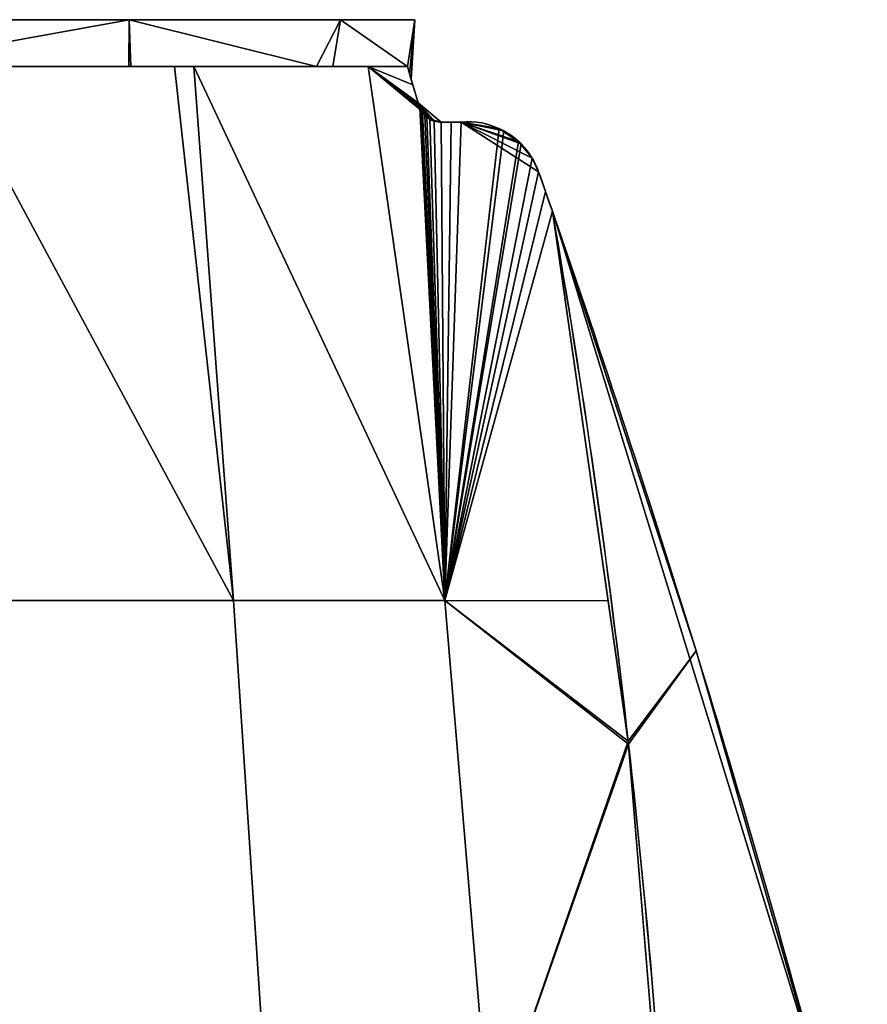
# Model space of a CAD drawing. Extents: x -18 to 409, y -107 to 420.
# Tile 16 of 16: x 267 to 372, y 298 to 420. Entities that reach past the tile are written whole.
import ezdxf

# ---------------------------------------------------------------- set-up
doc = ezdxf.new("R2010")
doc.units = 0
doc.header["$MEASUREMENT"] = 0
doc.layers.add('1', color=7, linetype='Continuous')

# ---------------------------------------------------------------- blocks, each defined once
blk = doc.blocks.new('UG_SURFACE_025')
at = {"layer": '1', "color": 253, "linetype": 'Continuous'}
for points in [[(326.623231, 406.230271, -51.615238), (321.323991, 407.317579, -58.990728), (321.323991, 407.317579)], [(330.930442, 401.165217, -46.579741), (330.136657, 402.857602, -47.24367), (321.323991, 407.317579)], [(328.755975, 404.631466, 48.829433), (330.142796, 402.84732, 47.237433), (321.323991, 407.317579)], [(326.040834, 406.521499, 52.406657), (328.755975, 404.631466, 48.829433), (321.323991, 407.317579)], [(321.323991, 407.317579), (321.323991, 407.317579, 58.990728), (326.040834, 406.521499, 52.406657)], [(330.930442, 401.165217, 46.579741), (330.930442, 401.165217), (321.323991, 407.317579)], [(321.323991, 407.317579), (330.142796, 402.84732, 47.237433), (330.930442, 401.165217, 46.579741)], [(321.323991, 407.317579), (330.930442, 401.165217), (330.930442, 401.165217, -46.579741)], [(321.323991, 407.317579), (330.136657, 402.857602, -47.24367), (328.450233, 404.924899, -49.212545)], [(321.323991, 407.317579), (328.450233, 404.924899, -49.212545), (326.623231, 406.230271, -51.615238)]]:
    blk.add_3dface(points, dxfattribs=at)
blk = doc.blocks.new('UG_SURFACE_026')
at = {"layer": '1', "color": 253, "linetype": 'Continuous'}
for points in [[(248.224884, 414.204508, -108.350702), (241.00554, 419.999987, -111.62246), (280.202121, 419.999987, -85.432135)], [(280.202121, 419.999987, 85.432135), (241.00554, 419.999987, 111.62246), (248.224884, 414.204508, 108.350702)], [(248.224884, 414.204508, 108.350702), (280.171186, 414.204508, 85.389063), (280.202121, 419.999987, 85.432135)], [(280.202121, 419.999987, -85.432135), (280.171186, 414.204508, -85.389063), (248.224884, 414.204508, -108.350702)], [(280.432194, 414.204508, -85.201442), (280.171186, 414.204508, -85.389063), (280.202121, 419.999987, -85.432135)], [(280.202121, 419.999987, 85.432135), (280.171186, 414.204508, 85.389063), (280.432194, 414.204508, 85.201442)], [(303.407431, 414.204508, -52.869745), (280.432194, 414.204508, -85.201442), (280.202121, 419.999987, -85.432135)], [(280.202121, 419.999987, -85.432135), (306.392461, 419.999987, -46.235539), (303.407431, 414.204508, -52.869745)], [(303.407431, 414.204508, 52.869745), (306.392461, 419.999987, 46.235539), (280.202121, 419.999987, 85.432135)], [(280.202121, 419.999987, 85.432135), (280.432194, 414.204508, 85.201442), (303.407431, 414.204508, 52.869745)], [(303.407431, 414.204508, 52.869745), (305.455208, 414.204508, 45.957856), (306.392461, 419.999987, 46.235539)], [(306.392461, 419.999987, -46.235539), (305.455208, 414.204508, -45.957856), (303.407431, 414.204508, -52.869745)], [(314.674437, 414.204508, -14.840099), (305.455208, 414.204508, -45.957856), (306.392461, 419.999987, -46.235539)], [(306.392461, 419.999987, 46.235539), (305.455208, 414.204508, 45.957856), (314.674437, 414.204508, 14.840099)], [(306.392461, 419.999987, -46.235539), (315.589279, 419.999987), (314.674437, 414.204508, -14.840099)], [(314.674437, 414.204508, 14.840099), (315.589279, 419.999987), (306.392461, 419.999987, 46.235539)], [(314.674437, 414.204508, 14.840099), (314.949006, 413.27107, -0.011822), (315.589279, 419.999987)], [(315.141022, 412.618279, -10.398004), (314.674437, 414.204508, -14.840099), (315.589279, 419.999987)], [(315.589279, 419.999987), (314.949006, 413.27107, -0.011822), (315.141022, 412.618279, -10.398004)]]:
    blk.add_3dface(points, dxfattribs=at)
blk = doc.blocks.new('UG_SURFACE_034')
at = {"layer": '1', "color": 253, "linetype": 'Continuous'}
for points in [[(342.025816, 330.696225, -50.935514), (332.63123, 396.292746, -45.602784), (350.430012, 341.881156, -55.706065)], [(347.495526, 264.514327, -54.040335), (342.025816, 330.696225, -50.935514), (350.430012, 341.881156, -55.706065), (366.251826, 286.862165, -64.687163)], [(366.251826, 286.862165, -64.687163), (369.069606, 267.537564, -66.286646), (360.461444, 256.794989, -61.400302), (347.495526, 264.514327, -54.040335)], [(369.069606, 267.537564, -66.286646), (371.487707, 248.158857, -67.659251), (360.461444, 256.794989, -61.400302)]]:
    blk.add_3dface(points, dxfattribs=at)
blk = doc.blocks.new('UG_SURFACE_035')
at = {"layer": '1', "color": 253, "linetype": 'Continuous'}
for points in [[(256.494075, 414.204508, -109.269977), (221.287519, 414.204508, -119.822644), (210.256562, 414.204508, -119.822644), (248.224884, 414.204508, -108.350702)], [(288.219482, 414.204508, -90.713024), (256.494075, 414.204508, -109.269977), (248.224884, 414.204508, -108.350702), (280.432194, 414.204508, -85.201442)], [(280.432194, 414.204508, -85.201442), (303.407431, 414.204508, -52.869745), (314.674437, 414.204508, -65.198384), (288.219482, 414.204508, -90.713024)], [(303.407431, 414.204508, -52.869745), (314.674437, 414.204508, -14.840099), (314.674437, 414.204508, -65.198384)]]:
    blk.add_3dface(points, dxfattribs=at)
blk = doc.blocks.new('UG_SURFACE_038')
at = {"layer": '1', "color": 253, "linetype": 'Continuous'}
for points in [[(318.867952, 407.317579, 62.290054), (318.867952, 407.317579), (316.003352, 409.686655)], [(316.205174, 409.044445, -65.08711), (316.003352, 409.686655, -65.118127), (316.003352, 409.686655)], [(318.867952, 407.317579, -62.290054), (317.992896, 407.451957, -63.376665), (316.003352, 409.686655)], [(316.003352, 409.686655), (318.867952, 407.317579), (318.867952, 407.317579, -62.290054)], [(316.003352, 409.686655), (317.992896, 407.451957, -63.376665), (317.076415, 407.932729, -64.376898)], [(316.003352, 409.686655), (317.076415, 407.932729, -64.376898), (316.52686, 408.4948, -64.87409)], [(316.003352, 409.686655), (316.52686, 408.4948, -64.87409), (316.205174, 409.044445, -65.08711)], [(316.003352, 409.686655), (316.003352, 409.686655, 65.118127), (316.081434, 409.373283, 65.128408)], [(316.322953, 408.809721, 65.02074), (316.849142, 408.129245, 64.59552), (316.003352, 409.686655)], [(316.003352, 409.686655), (316.081434, 409.373283, 65.128408), (316.322953, 408.809721, 65.02074)], [(316.003352, 409.686655), (316.849142, 408.129245, 64.59552), (317.442507, 407.689661, 63.997194)], [(316.003352, 409.686655), (317.442507, 407.689661, 63.997194), (318.867952, 407.317579, 62.290054)]]:
    blk.add_3dface(points, dxfattribs=at)
blk = doc.blocks.new('UG_SURFACE_045')
at = {"layer": '1', "color": 253, "linetype": 'Continuous'}
for points in [[(257.525325, 414.204508, -108.666785), (285.81515, 414.204508, -92.119381), (293.125778, 348.112643, -102.194987)], [(293.125778, 348.112643, -102.194987), (262.524158, 348.112643, -119.882971), (257.525325, 414.204508, -108.666785)], [(293.125778, 348.112643, -102.194987), (285.81515, 414.204508, -92.119381), (288.219482, 414.204508, -90.713024)], [(288.219482, 414.204508, -90.713024), (309.797972, 414.204508, -69.901519), (319.316477, 348.112643, -78.459553)], [(319.316477, 348.112643, -78.459553), (293.125778, 348.112643, -102.194987), (288.219482, 414.204508, -90.713024)], [(316.003352, 409.686655, -65.118127), (316.205174, 409.044445, -65.08711), (309.797972, 414.204508, -69.901519)], [(315.33891, 411.945492, -65.163754), (316.003352, 409.686655, -65.118127), (309.797972, 414.204508, -69.901519)], [(309.797972, 414.204508, -69.901519), (314.674437, 414.204508, -65.198384), (315.33891, 411.945492, -65.163754)], [(319.316477, 348.112643, -78.459553), (309.797972, 414.204508, -69.901519), (316.205174, 409.044445, -65.08711)], [(316.205174, 409.044445, -65.08711), (316.52686, 408.4948, -64.87409), (319.316477, 348.112643, -78.459553)], [(319.316477, 348.112643, -78.459553), (316.52686, 408.4948, -64.87409), (317.076415, 407.932729, -64.376898)], [(319.316477, 348.112643, -78.459553), (317.076415, 407.932729, -64.376898), (317.992896, 407.451957, -63.376665)], [(319.316477, 348.112643, -78.459553), (317.992896, 407.451957, -63.376665), (318.867952, 407.317579, -62.290054)], [(319.316477, 348.112643, -78.459553), (318.867952, 407.317579, -62.290054), (320.106834, 407.317579, -60.648471)], [(319.316477, 348.112643, -78.459553), (320.106834, 407.317579, -60.648471), (321.323991, 407.317579, -58.990728)], [(319.316477, 348.112643, -78.459553), (321.323991, 407.317579, -58.990728), (326.623231, 406.230271, -51.615238)], [(326.623231, 406.230271, -51.615238), (328.450233, 404.924899, -49.212545), (319.316477, 348.112643, -78.459553)], [(319.316477, 348.112643, -78.459553), (328.450233, 404.924899, -49.212545), (330.136657, 402.857602, -47.24367)], [(330.136657, 402.857602, -47.24367), (330.930442, 401.165217, -46.579741), (319.316477, 348.112643, -78.459553)], [(330.930442, 401.165217, -46.579741), (331.783295, 398.728311, -46.098329), (319.316477, 348.112643, -78.459553)], [(319.316477, 348.112643, -78.459553), (331.783295, 398.728311, -46.098329), (332.63123, 396.292746, -45.602784)], [(332.63123, 396.292746, -45.602784), (339.541763, 348.0407, -49.525477), (319.316477, 348.112643, -78.459553)], [(262.524158, 348.112643, -119.882971), (293.125778, 348.112643, -102.194987), (297.570676, 281.339288, -108.289041), (265.586108, 281.339288, -126.776382)], [(293.125778, 348.112643, -102.194987), (319.316477, 348.112643, -78.459553), (324.944973, 281.339288, -83.480954), (297.570676, 281.339288, -108.289041)], [(319.316477, 348.112643, -78.459553), (339.541763, 348.0407, -49.525477), (342.025816, 330.696225, -50.935514)], [(324.944973, 281.339288, -83.480954), (319.316477, 348.112643, -78.459553), (342.025816, 330.696225, -50.935514)], [(342.025816, 330.696225, -50.935514), (346.108347, 281.298518, -53.252932), (324.944973, 281.339288, -83.480954)]]:
    blk.add_3dface(points, dxfattribs=at)
blk = doc.blocks.new('UG_SURFACE_055')
at = {"layer": '1', "color": 253, "linetype": 'Continuous'}
for points in [[(315.33891, 411.945492, -65.163754), (314.674437, 414.204508, -65.198384), (314.674437, 414.204508, -14.840099), (315.141022, 412.618279, -10.398004)], [(315.141022, 412.618279, -10.398004), (314.674437, 414.204508, 14.840099), (314.674437, 414.204508, 65.198384), (315.33891, 411.945492, 65.163754)], [(315.33891, 411.945492, 65.163754), (316.003352, 409.686655, 65.118127), (315.141022, 412.618279, -10.398004)], [(315.141022, 412.618279, -10.398004), (316.003352, 409.686655, -65.118127), (315.33891, 411.945492, -65.163754)], [(316.003352, 409.686655, 65.118127), (316.003352, 409.686655, -65.118127), (315.141022, 412.618279, -10.398004)]]:
    blk.add_3dface(points, dxfattribs=at)
blk = doc.blocks.new('UG_SURFACE_160')
at = {"layer": '1', "color": 253, "linetype": 'Continuous'}
for points in [[(257.525325, 414.204508, 108.666785), (262.524158, 348.112643, 119.882971), (293.125778, 348.112643, 102.194987)], [(293.125778, 348.112643, 102.194987), (285.81515, 414.204508, 92.119381), (257.525325, 414.204508, 108.666785)], [(288.219482, 414.204508, 90.713024), (285.81515, 414.204508, 92.119381), (293.125778, 348.112643, 102.194987)], [(288.219482, 414.204508, 90.713024), (293.125778, 348.112643, 102.194987), (319.316477, 348.112643, 78.459553)], [(319.316477, 348.112643, 78.459553), (309.797972, 414.204508, 69.901519), (288.219482, 414.204508, 90.713024)], [(315.33891, 411.945492, 65.163754), (314.674437, 414.204508, 65.198384), (309.797972, 414.204508, 69.901519)], [(316.322953, 408.809721, 65.02074), (316.081434, 409.373283, 65.128408), (309.797972, 414.204508, 69.901519)], [(309.797972, 414.204508, 69.901519), (319.316477, 348.112643, 78.459553), (316.322953, 408.809721, 65.02074)], [(316.003352, 409.686655, 65.118127), (315.33891, 411.945492, 65.163754), (309.797972, 414.204508, 69.901519)], [(309.797972, 414.204508, 69.901519), (316.081434, 409.373283, 65.128408), (316.003352, 409.686655, 65.118127)], [(316.849142, 408.129245, 64.59552), (316.322953, 408.809721, 65.02074), (319.316477, 348.112643, 78.459553)], [(319.316477, 348.112643, 78.459553), (317.442507, 407.689661, 63.997194), (316.849142, 408.129245, 64.59552)], [(318.867952, 407.317579, 62.290054), (317.442507, 407.689661, 63.997194), (319.316477, 348.112643, 78.459553)], [(320.106834, 407.317579, 60.648471), (318.867952, 407.317579, 62.290054), (319.316477, 348.112643, 78.459553)], [(321.323991, 407.317579, 58.990728), (320.106834, 407.317579, 60.648471), (319.316477, 348.112643, 78.459553)], [(326.040834, 406.521499, 52.406657), (321.323991, 407.317579, 58.990728), (319.316477, 348.112643, 78.459553)], [(328.755975, 404.631466, 48.829433), (326.040834, 406.521499, 52.406657), (319.316477, 348.112643, 78.459553)], [(330.142796, 402.84732, 47.237433), (328.755975, 404.631466, 48.829433), (319.316477, 348.112643, 78.459553)], [(319.316477, 348.112643, 78.459553), (330.930442, 401.165217, 46.579741), (330.142796, 402.84732, 47.237433)], [(319.316477, 348.112643, 78.459553), (331.783295, 398.728311, 46.098329), (330.930442, 401.165217, 46.579741)], [(332.63123, 396.292746, 45.602784), (331.783295, 398.728311, 46.098329), (319.316477, 348.112643, 78.459553)], [(319.316477, 348.112643, 78.459553), (339.533776, 348.039269, 49.520943), (332.63123, 396.292746, 45.602784)], [(265.586108, 281.339288, 126.776382), (297.570676, 281.339288, 108.289041), (293.125778, 348.112643, 102.194987), (262.524158, 348.112643, 119.882971)], [(297.570676, 281.339288, 108.289041), (324.944973, 281.339288, 83.480954), (319.316477, 348.112643, 78.459553), (293.125778, 348.112643, 102.194987)], [(342.067033, 330.330223, 50.958913), (339.533776, 348.039269, 49.520943), (319.316477, 348.112643, 78.459553)], [(342.067033, 330.330223, 50.958913), (319.316477, 348.112643, 78.459553), (324.944973, 281.339288, 83.480954)], [(324.944973, 281.339288, 83.480954), (346.094906, 281.297326, 53.245295), (342.067033, 330.330223, 50.958913)]]:
    blk.add_3dface(points, dxfattribs=at)
blk = doc.blocks.new('UG_SURFACE_164')
at = {"layer": '1', "color": 253, "linetype": 'Continuous'}
for points in [[(306.392461, 419.999987, -46.235539), (241.00554, 419.999987, 111.62246), (280.202121, 419.999987, 85.432135)], [(241.00554, 419.999987, 111.62246), (306.392461, 419.999987, -46.235539), (280.202121, 419.999987, -85.432135), (241.00554, 419.999987, -111.62246)], [(280.202121, 419.999987, 85.432135), (306.392461, 419.999987, 46.235539), (315.589279, 419.999987), (306.392461, 419.999987, -46.235539)]]:
    blk.add_3dface(points, dxfattribs=at)
blk = doc.blocks.new('UG_SURFACE_169')
at = {"layer": '1', "color": 253, "linetype": 'Continuous'}
for points in [[(350.430012, 341.881156, 55.706065), (332.63123, 396.292746, 45.602784), (342.067033, 330.330223, 50.958913)], [(366.251826, 286.862165, 64.687163), (350.430012, 341.881156, 55.706065), (342.067033, 330.330223, 50.958913), (347.53409, 263.777584, 54.062232)], [(347.53409, 263.777584, 54.062232), (360.627204, 255.737901, 61.494403), (369.164258, 266.836077, 66.340357), (366.251826, 286.862165, 64.687163)], [(360.627204, 255.737901, 61.494403), (371.647418, 246.752247, 67.74991), (369.164258, 266.836077, 66.340357)]]:
    blk.add_3dface(points, dxfattribs=at)
blk = doc.blocks.new('UG_SURFACE_178')
at = {"layer": '1', "color": 253, "linetype": 'Continuous'}
for points in [[(248.224884, 414.204508, 108.350702), (210.256562, 414.204508, 119.822644), (221.287519, 414.204508, 119.822644), (256.494075, 414.204508, 109.269977)], [(280.432194, 414.204508, 85.201442), (248.224884, 414.204508, 108.350702), (256.494075, 414.204508, 109.269977), (288.219482, 414.204508, 90.713024)], [(288.219482, 414.204508, 90.713024), (314.674437, 414.204508, 65.198384), (303.407431, 414.204508, 52.869745), (280.432194, 414.204508, 85.201442)], [(314.674437, 414.204508, 65.198384), (314.674437, 414.204508, 14.840099), (303.407431, 414.204508, 52.869745)]]:
    blk.add_3dface(points, dxfattribs=at)
blk = doc.blocks.new('UG_SURFACE_196')
at = {"layer": '1', "color": 253, "linetype": 'Continuous'}
for points in [[(320.106834, 407.317579, -60.648471), (318.867952, 407.317579, -62.290054), (320.106834, 407.317579, 60.648471)], [(318.867952, 407.317579, -62.290054), (318.867952, 407.317579, 62.290054), (320.106834, 407.317579, 60.648471)], [(320.106834, 407.317579, 60.648471), (321.323991, 407.317579, 58.990728), (321.323991, 407.317579, -58.990728), (320.106834, 407.317579, -60.648471)]]:
    blk.add_3dface(points, dxfattribs=at)
blk = doc.blocks.new('UG_SURFACE_214')
at = {"layer": '1', "color": 253, "linetype": 'Continuous'}
for points in [[(331.783295, 398.728311, 46.098329), (332.63123, 396.292746, 45.602784), (330.930442, 401.165217)], [(331.783295, 398.728311, -46.098329), (330.930442, 401.165217, -46.579741), (330.930442, 401.165217)], [(330.930442, 401.165217), (332.63123, 396.292746, 45.602784), (332.63123, 396.292746, -45.602784)], [(332.63123, 396.292746, -45.602784), (331.783295, 398.728311, -46.098329), (330.930442, 401.165217)], [(330.930442, 401.165217), (330.930442, 401.165217, 46.579741), (331.783295, 398.728311, 46.098329)], [(350.430012, 341.881156, -55.706065), (332.63123, 396.292746, -45.602784), (366.251826, 286.862165)], [(350.430012, 341.881156, 55.706065), (366.251826, 286.862165), (332.63123, 396.292746, -45.602784)], [(332.63123, 396.292746, -45.602784), (332.63123, 396.292746, 45.602784), (350.430012, 341.881156, 55.706065)], [(350.430012, 341.881156, 55.706065), (366.251826, 286.862165, 64.687163), (366.251826, 286.862165)], [(366.251826, 286.862165), (366.251826, 286.862165, -64.687163), (350.430012, 341.881156, -55.706065)]]:
    blk.add_3dface(points, dxfattribs=at)

msp = doc.modelspace()

# ---------------------------------------------------------------- linework, layer by layer
at = {"layer": '1', "color": 43, "linetype": 'Continuous'}
for p, q in [((314.67, 414.2, 14.84), (314.67, 414.2, 65.2)), ((314.67, 414.2, -65.2), (314.67, 414.2, -14.84)), ((316, 409.69, -65.12), (316, 409.69, 65.12)), ((318.87, 407.32, -62.29), (318.87, 407.32, 62.29)), ((321.32, 407.32, -58.99), (321.32, 407.32, 58.99)), ((330.93, 401.17, -46.58), (330.93, 401.17, 46.58))]:
    msp.add_line(p, q, dxfattribs=at)
at = {"layer": '1', "color": 43, "linetype": 'Continuous', "extrusion": (1.034e-13, -1, 0)}
msp.add_arc((194.77, 0, -420), 120.82, -90, 90, dxfattribs=at)
at = {"layer": '1', "color": 43, "linetype": 'Continuous', "extrusion": (0, -1, 0)}
for centre, radius, start, end in [((194.77, 0, -414.2), 120.82, 277.3644, 352.9446), ((194.77, 0, -414.2), 120.82, 7.0554, 82.6356), ((194.77, -32.65, -407.32), 156.25, 35.91, 37.4183), ((194.77, 32.65, -407.32), 156.25, 322.5817, 324.09)]:
    msp.add_arc(centre, radius, start, end, dxfattribs=at)
at = {"layer": '1', "color": 43, "linetype": 'Continuous', "extrusion": (-1.033e-13, 1, 0)}
for centre, start, end in [((-194.77, 32.65, 414.2), 219.217, 260.1342), ((-194.77, -32.65, 414.2), 99.8658, 140.783)]:
    msp.add_arc(centre, 154.76, start, end, dxfattribs=at)
at = {"layer": '1', "color": 43, "linetype": 'Continuous', "extrusion": (0.493653, 0, -0.869659)}
msp.add_arc((205.78, -640.49, 124.55), 971.15, 78.68684, 86.57632, dxfattribs=at)
at = {"layer": '1', "color": 43, "linetype": 'Continuous', "extrusion": (0.493653, -1e-16, 0.869659)}
msp.add_arc((205.78, 640.49, 124.55), 971.15, 273.46722, 281.31316, dxfattribs=at)
at = {"layer": '1', "color": 43, "linetype": 'Continuous', "extrusion": (0.959357, 0.282196, -9.92e-14)}
msp.add_ellipse((194.77, 821.83), major_axis=(120.82, -410.74), ratio=0.282196, start_param=6.160045, end_param=6.406325, dxfattribs=at)
at = {"layer": '1', "color": 43, "linetype": 'Continuous', "extrusion": (-0.493653, 1e-16, -0.869659)}
msp.add_ellipse((-1164.41, -123.53, 804.18), major_axis=(-1584.72, 0, 899.55), ratio=0.869659, start_param=2.807387, end_param=2.879641, dxfattribs=at)
at = {"layer": '1', "color": 43, "linetype": 'Continuous', "extrusion": (-0.493653, 0, 0.869659)}
msp.add_ellipse((-1164.41, -123.53, -804.18), major_axis=(1584.72, 0, 899.55), ratio=0.869659, start_param=0.261951, end_param=0.334206, dxfattribs=at)
at = {"layer": '1', "color": 43, "linetype": 'Continuous'}
for points in [[(316, 409.69, 65.12), (315.56, 411.19, 65.15), (315.12, 412.7, 65.18), (314.67, 414.2, 65.2)], [(314.67, 414.2, -65.2), (315.12, 412.7, -65.18), (315.56, 411.19, -65.15), (316, 409.69, -65.12)], [(332.63, 396.29, 45.6), (332.07, 397.92, 45.94), (331.5, 399.54, 46.26), (330.93, 401.17, 46.58)], [(330.93, 401.17, -46.58), (331.5, 399.54, -46.26), (332.07, 397.92, -45.94), (332.63, 396.29, -45.6)]]:
    msp.add_open_spline(points, degree=3, dxfattribs=at)
for points, knots in [([(318.87, 407.32, 62.29), (318.35, 407.32, 62.97), (317.8, 407.44, 63.63), (316.72, 408.16, 64.75), (316.17, 408.84, 65.21), (316, 409.69, 65.12)], [0, 0, 0, 0, 0.5, 0.5, 1, 1, 1, 1]), ([(316, 409.69, -65.12), (316.05, 409.47, -65.14), (316.12, 409.25, -65.13), (316.21, 409.04, -65.09), (316.29, 408.84, -65.04), (316.41, 408.66, -64.97), (316.53, 408.49, -64.87), (316.69, 408.27, -64.74), (316.88, 408.08, -64.57), (317.08, 407.93, -64.38), (317.37, 407.7, -64.08), (317.69, 407.55, -63.73), (317.99, 407.45, -63.38), (318.29, 407.36, -63.03), (318.58, 407.32, -62.66), (318.87, 407.32, -62.29)], [0, 0, 0, 0, 0.131751, 0.131751, 0.131751, 0.26261, 0.26261, 0.26261, 0.444353, 0.444353, 0.444353, 0.726481, 0.726481, 0.726481, 1, 1, 1, 1]), ([(321.32, 407.32, -58.99), (323.04, 407.48, -56.56), (324.74, 407.2, -54.17), (327.28, 405.89, -50.72), (328.12, 405.3, -49.61), (329.69, 403.66, -47.69), (330.44, 402.57, -46.85), (330.93, 401.17, -46.58)], [0, 0, 0, 0, 0.5, 0.5, 0.75, 0.75, 1, 1, 1, 1]), ([(330.93, 401.17, 46.58), (330.44, 402.57, 46.85), (329.69, 403.65, 47.68), (328.12, 405.31, 49.61), (327.29, 405.89, 50.71), (324.76, 407.2, 54.15), (323.04, 407.48, 56.56), (321.32, 407.32, 58.99)], [0, 0, 0, 0, 0.25, 0.25, 0.5, 0.5, 1, 1, 1, 1])]:
    msp.add_open_spline(points, degree=3, knots=knots, dxfattribs=at)

# ---------------------------------------------------------------- block references
for name in ['UG_SURFACE_026', 'UG_SURFACE_164', 'UG_SURFACE_045', 'UG_SURFACE_160', 'UG_SURFACE_035', 'UG_SURFACE_178', 'UG_SURFACE_055', 'UG_SURFACE_038', 'UG_SURFACE_196', 'UG_SURFACE_025', 'UG_SURFACE_214', 'UG_SURFACE_034', 'UG_SURFACE_169']:
    msp.add_blockref(name, (0, 0))

doc.saveas('drawing.dxf')
